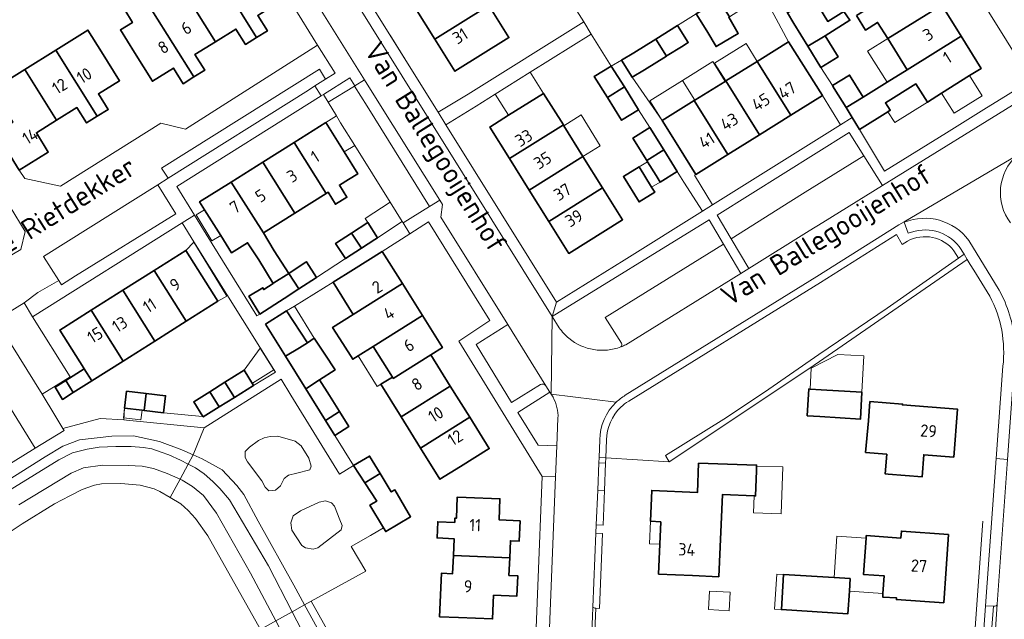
# Model space of a CAD drawing. Header units: metres. Extents: x 104777 to 177370, y 409697 to 438337.
# Tile 116 of 133: x 129660 to 129805, y 423563 to 423651. Entities that reach past the tile are written whole.
import ezdxf
from ezdxf.enums import TextEntityAlignment as Align
from ezdxf.lldxf.tags import DXFTag

# ---------------------------------------------------------------- set-up
doc = ezdxf.new("R2010")
doc.units = ezdxf.units.M
for name, color, linetype, lineweight in [('B-WE-GR-BEPLANTING_CULTUUR_BOSPLANTSOEN-GV', 90, 'Continuous', 18), ('B-WE-GR-BEPLANTING_CULTUUR_HEESTERS-GV', 90, 'Continuous', 18), ('B-WE-GR-FRUITTEELT-GV', 40, 'Continuous', 13), ('B-WE-GR-GROENVOORZIENING-GV', 80, 'Continuous', 18), ('B-WE-GR-HAAG-GV', 90, 'Continuous', 13), ('B-WE-IE-TERREINAFSCHEIDING_KUNSTMATIG_HEKWERK-G', 20, 'IE-TERREINAFSCHEIDING_KUNSTMATIG-SO', 18), ('B-WE-KG-GRENS_PERCEEL-G', 150, 'KG-PERCEEL-SO', 18), ('B-WE-OG-BEBOUWING-GV', 7, 'Continuous', 35), ('B-WE-OG-BEBOUWING_HUISNUMMER-T18', 10, 'Continuous', 18), ('B-WE-OG-BEBOUWING_LUIFEL-GV', 7, 'Continuous', 18), ('B-WE-OG-BEBOUWING_SCHUUR-GV', 7, 'Continuous', 18), ('B-WE-OG-BEBOUWING_STRAATNAAM-T18', 10, 'Continuous', 18), ('B-WE-OG-TERREIN_BEGROEID-GV', 7, 'Continuous', 18), ('B-WE-OG-TERREIN_ERF-GV', 7, 'Continuous', 18), ('B-WE-OG-TERREIN_OEVER-GV', 7, 'Continuous', 18), ('B-WE-OG-WATER_SLOOT-GV', 120, 'Continuous', 18), ('B-WE-VH-OPENVERHARDING_BETONSTRAATSTEEN-GV', 90, 'Continuous', 18), ('B-WE-VH-OPENVERHARDING_SIERBESTRATING-GV', 90, 'Continuous', 18), ('B-WE-VH-OPENVERHARDING_STRAATBAKSTEEN-GV', 90, 'Continuous', 18), ('B-WE-VH-OPENVERHARDING_TEGEL-GV', 90, 'Continuous', 18)]:
    doc.layers.add(name, color=color, linetype=linetype, lineweight=lineweight)
doc.styles.add('NLCS-ISO-M20-T18', font='NLCS-ISO.ttf', dxfattribs={"height": 0.036})
doc.styles.get("Standard").update_dxf_attribs({"font": 'Romans.shx'})
doc.linetypes.add('IE-TERREINAFSCHEIDING_KUNSTMATIG-SO', pattern='A,4,[82,NLCS.SHX,S=0.75,R=90,X=0,Y=0],4,-2', length=10)
tags = doc.linetypes.add('KG-PERCEEL-SO', pattern='A,5.5,-2,["P",Standard,S=1.8,R=0,X=-0.5,Y=-0.9],-2,5.5,-2,[5,NLCS.SHX,S=0.75,R=0,X=0,Y=0],-2', length=19).pattern_tags.tags
tags[6] = DXFTag(74, 10)

msp = doc.modelspace()

# ---------------------------------------------------------------- linework, layer by layer
at = {"layer": 'B-WE-GR-BEPLANTING_CULTUUR_BOSPLANTSOEN-GV', "ltscale": 20, "flags": 128}
for points in [[(129695.218, 423589.352), (129693.89, 423588.398), (129693.268, 423587.776), (129693.268, 423586.863), (129693.641, 423586.24), (129695.716, 423583.419), (129696.214, 423582.506), (129696.753, 423581.967), (129697.748, 423582.05), (129698.454, 423582.713), (129698.993, 423583.792), (129699.657, 423584.29), (129700.901, 423584.581), (129702.809, 423585.079), (129702.975, 423585.618), (129702.643, 423586.78), (129701.523, 423588.564), (129700.611, 423589.269), (129698.08, 423590.016), (129696.96, 423589.975), (129696.089, 423589.767)], [(129701.44, 423579.021), (129700.362, 423578.274), (129699.989, 423577.236), (129700.154, 423576.158), (129701.606, 423573.917), (129702.146, 423573.585), (129703.266, 423573.377), (129703.971, 423573.585), (129707.414, 423576.24), (129707.539, 423576.863), (129707.207, 423577.693), (129706.418, 423579.726), (129705.962, 423580.224), (129705.091, 423580.473), (129704.178, 423580.307)]]:
    msp.add_lwpolyline(points, close=True, dxfattribs=at)
at = {"layer": 'B-WE-GR-BEPLANTING_CULTUUR_HEESTERS-GV', "ltscale": 20, "flags": 128}
msp.add_lwpolyline([(129650.24, 423618.48), (129652.42, 423614.92), (129654.84, 423614.28), (129660.27, 423617.49), (129660.88, 423620.12), (129658.7, 423623.74), (129656.06, 423624.29), (129650.71, 423621.01)], close=True, dxfattribs=at)
msp.add_lwpolyline([(129738.58, 423595.73), (129738.304, 423596.173), (129738.097, 423596.506), (129733.392, 423593.476), (129736.38, 423588.68), (129739.144, 423588.571), (129739.31, 423592.65)], dxfattribs=at)
at = {"layer": 'B-WE-GR-BEPLANTING_CULTUUR_HEESTERS-GV', "ltscale": 20}
msp.add_lwpolyline([(129739.31, 423592.65, 0.1396165), (129738.58, 423595.73)], format="xyb", dxfattribs=at)
at = {"layer": 'B-WE-GR-FRUITTEELT-GV', "ltscale": 20, "flags": 128}
msp.add_lwpolyline([(129695.536, 423561.575), (129687.805, 423575.357), (129685.945, 423577.915), (129684.866, 423579.076), (129683.801, 423580.072), (129682.256, 423580.974), (129680.71, 423581.876), (129679.864, 423582.272), (129677.815, 423582.777), (129674.969, 423583.023), (129672.128, 423582.996), (129671.09, 423582.804), (129669.287, 423582.149), (129667.466, 423581.218), (129665.218, 423580.072), (129660.473, 423577.118), (129652.749, 423572.023)], dxfattribs=at)
at = {"layer": 'B-WE-GR-GROENVOORZIENING-GV', "ltscale": 20, "flags": 128}
for points in [[(129798.243, 423616.193), (129787.746, 423608.842), (129777.711, 423602.041), (129769.695, 423596.483), (129763.734, 423592.491), (129755.153, 423587.159), (129755.665, 423586.253), (129776.392, 423600.026), (129799.534, 423616), (129799.061, 423616.766)], [(129746.35, 423586.823), (129745.352, 423586.884), (129745.318, 423586.078), (129746.317, 423586.036)], [(129746.148, 423582.01), (129745.149, 423582.052), (129744.935, 423576.952), (129745.934, 423576.91)]]:
    msp.add_lwpolyline(points, close=True, dxfattribs=at)
for points in [[(129744.884, 423575.719), (129744.428, 423564.872)], [(129744.868, 423564.696), (129745.42, 423564.673), (129745.882, 423575.677), (129744.884, 423575.719)]]:
    msp.add_lwpolyline(points, dxfattribs=at)
at = {"layer": 'B-WE-GR-GROENVOORZIENING-GV', "ltscale": 20}
msp.add_lwpolyline([(129744.428, 423564.872, 0.1818182), (129744.868, 423564.696)], format="xyb", dxfattribs=at)
at = {"layer": 'B-WE-GR-HAAG-GV', "ltscale": 20, "flags": 128}
for points in [[(129776.392, 423600.026), (129799.534, 423616), (129799.061, 423616.766), (129798.243, 423616.193), (129787.746, 423608.842), (129777.711, 423602.041), (129769.695, 423596.483), (129763.734, 423592.491), (129755.153, 423587.159), (129755.665, 423586.253)], [(129745.352, 423586.884), (129745.318, 423586.078), (129746.317, 423586.036), (129746.35, 423586.823)], [(129746.148, 423582.01), (129745.149, 423582.052), (129744.935, 423576.952), (129745.934, 423576.91)]]:
    msp.add_lwpolyline(points, close=True, dxfattribs=at)
msp.add_lwpolyline([(129744.868, 423564.696), (129745.42, 423564.673), (129745.882, 423575.677), (129744.884, 423575.719), (129744.428, 423564.872)], dxfattribs=at)
at = {"layer": 'B-WE-GR-HAAG-GV', "ltscale": 20}
msp.add_lwpolyline([(129744.428, 423564.872, 0.1818182), (129744.868, 423564.696)], format="xyb", dxfattribs=at)
at = {"layer": 'B-WE-IE-TERREINAFSCHEIDING_KUNSTMATIG_HEKWERK-G', "ltscale": 20, "flags": 128}
for points in [[(129716.766, 423645.53), (129714.608, 423648.992)], [(129801.992, 423638.073), (129805.56, 423640.288)], [(129796.49, 423634.657), (129801.992, 423638.073)], [(129783.69, 423635.13), (129787.36, 423628.99)], [(129787.36, 423628.99), (129796.49, 423634.657)], [(129755.665, 423586.253), (129776.392, 423600.026)]]:
    msp.add_lwpolyline(points, dxfattribs=at)
at = {"layer": 'B-WE-KG-GRENS_PERCEEL-G', "ltscale": 20, "flags": 128}
msp.add_lwpolyline([(129801.807, 423577.527), (129800.654, 423561.098)], dxfattribs=at)
at = {"layer": 'B-WE-OG-BEBOUWING-GV', "ltscale": 20, "flags": 128}
for points in [[(129693.51, 423661.39), (129692.226, 423663.639), (129687.511, 423660.656), (129688.852, 423658.479), (129694.93, 423648.645), (129696.54, 423649.64), (129695.13, 423651.92), (129698.22, 423653.85), (129693.68, 423661.119)], [(129694.93, 423648.645), (129688.852, 423658.479), (129684.2, 423655.574), (129688.905, 423648.03), (129691.92, 423649.91), (129693.32, 423647.65)], [(129729.135, 423653.377), (129726.251, 423658.005), (129718.314, 423653.049), (129721.198, 423648.421)], [(129783.217, 423651.886), (129784.543, 423649.753), (129786.336, 423650.889), (129787.825, 423648.499), (129795.787, 423653.441), (129792.983, 423657.947)], [(129676.99, 423646.48), (129679.63, 423642.24), (129682.71, 423644.16), (129684.16, 423641.87), (129685.745, 423642.87), (129679.558, 423652.676), (129678.429, 423654.5), (129675.567, 423652.726), (129676.693, 423650.887), (129674.921, 423649.78)], [(129688.905, 423648.03), (129684.2, 423655.574), (129679.558, 423652.676), (129685.745, 423642.87), (129687.33, 423643.87), (129685.89, 423646.15)], [(129729.135, 423653.377), (129721.198, 423648.421), (129724.14, 423643.7), (129732.08, 423648.65)], [(129764.546, 423651.727), (129762.988, 423654.228), (129759.647, 423652.146), (129761.205, 423649.645), (129762.569, 423647.326), (129765.844, 423649.267), (129764.429, 423651.654)], [(129778.609, 423648.919), (129782.271, 423651.211), (129781.387, 423652.472), (129779.015, 423651.03), (129777.784, 423653.054), (129777.175, 423652.68), (129776.208, 423654.197), (129773.106, 423652.317), (129774.022, 423650.74), (129776.093, 423647.373)], [(129787.825, 423648.499), (129790.676, 423643.921), (129798.643, 423648.85), (129795.787, 423653.441)], [(129753.701, 423648.44), (129755.262, 423645.941), (129755.373, 423646.01), (129757.465, 423647.314), (129758.476, 423647.944), (129756.918, 423650.446)], [(129665.418, 423646.819), (129671.513, 423637.083), (129673.12, 423638.09), (129671.68, 423640.36), (129674.8, 423642.31), (129672.155, 423646.547), (129670.142, 423649.769)], [(129778.609, 423648.919), (129776.093, 423647.373), (129778, 423644.272), (129780.515, 423645.819)], [(129799.872, 423643.056), (129801.58, 423644.13), (129798.643, 423648.85), (129790.676, 423643.921), (129787.734, 423642.075), (129784.235, 423639.88), (129781.699, 423638.367), (129782.608, 423636.889), (129783.69, 423635.13), (129787.865, 423637.749), (129788.191, 423637.953), (129787.501, 423639.053), (129791.96, 423641.849), (129793.66, 423639.15), (129795.749, 423640.463)], [(129755.262, 423645.941), (129753.701, 423648.44), (129750.477, 423646.43), (129748.661, 423645.311), (129750.202, 423642.83), (129752.035, 423643.93)], [(129778.22, 423640.12), (129773.238, 423648.048), (129769.004, 423645.388), (129768.638, 423645.16), (129773.58, 423637.229)], [(129665.418, 423646.819), (129660.868, 423643.978), (129665.52, 423636.51), (129668.49, 423638.36), (129669.93, 423636.09), (129671.513, 423637.083)], [(129746.577, 423639.842), (129749.075, 423641.402), (129747.152, 423644.476), (129744.655, 423642.914)], [(129763.998, 423642.271), (129768.94, 423634.338), (129773.58, 423637.229), (129768.638, 423645.16)], [(129660, 423629.15), (129664.3, 423631.82), (129662.55, 423634.66), (129665.52, 423636.51), (129660.868, 423643.978), (129656.111, 423641.007), (129659.101, 423636.219), (129656.634, 423634.678), (129657.416, 423633.425), (129659.227, 423630.429)], [(129784.235, 423639.88), (129782.22, 423643.15), (129779.71, 423641.6), (129779.966, 423641.183), (129781.699, 423638.367)], [(129764.3, 423631.448), (129768.94, 423634.338), (129763.998, 423642.271), (129763.915, 423642.219), (129759.43, 423639.428), (129759.356, 423639.382)], [(129732.046, 423637.218), (129729.27, 423635.48), (129732.169, 423630.845), (129740.096, 423635.795), (129737.19, 423640.44)], [(129749.075, 423641.402), (129746.577, 423639.842), (129748.679, 423636.482), (129751.176, 423638.044)], [(129756.95, 423632.77), (129759.6, 423628.52), (129764.3, 423631.448), (129759.356, 423639.382), (129754.653, 423636.454)], [(129707.841, 423631.837), (129705.14, 423636.15), (129700.5, 423633.23), (129705.219, 423625.73), (129705.479, 423625.893), (129706.553, 423624.127), (129708.244, 423625.156), (129707.156, 423626.943), (129708.503, 423627.787), (129709.85, 423628.63)], [(129742.989, 423631.171), (129740.161, 423635.692), (129740.096, 423635.795), (129732.169, 423630.845), (129735.062, 423626.222)], [(129752.375, 423630.575), (129754.861, 423632.154), (129752.828, 423635.404), (129750.331, 423633.842)], [(129700.573, 423622.82), (129705.219, 423625.73), (129700.5, 423633.23), (129695.86, 423630.31)], [(129756.857, 423628.964), (129754.861, 423632.154), (129752.375, 423630.575), (129752.486, 423630.398), (129753.751, 423628.376), (129754.361, 423627.402)], [(129691.22, 423627.39), (129695.988, 423619.948), (129700.573, 423622.82), (129695.86, 423630.31)], [(129742.989, 423631.171), (129735.062, 423626.222), (129737.955, 423621.598), (129745.881, 423626.547)], [(129751.239, 423629.627), (129748.936, 423628.202), (129751.246, 423624.468), (129753.549, 423625.894), (129753.094, 423626.629)], [(129697.552, 423617.284), (129695.988, 423619.948), (129691.22, 423627.39), (129686.58, 423624.47), (129687.31, 423623.31), (129689.685, 423619.535), (129691.28, 423617), (129692.452, 423617.734), (129693.624, 423618.468), (129695.267, 423615.943), (129697.412, 423612.497), (129697.516, 423612.564), (129699.681, 423613.969)], [(129745.881, 423626.547), (129737.955, 423621.598), (129740.9, 423616.89), (129748.82, 423621.85)], [(129708.945, 423619.901), (129710.389, 423617.68), (129712.363, 423618.962), (129712.756, 423619.217), (129711.313, 423621.439)], [(129710.389, 423617.68), (129708.945, 423619.901), (129706.578, 423618.364), (129708.021, 423616.142)], [(129679.895, 423614.405), (129684.616, 423606.923), (129689.25, 423609.85), (129684.53, 423617.33)], [(129709.185, 423607.934), (129716.41, 423612.46), (129713.46, 423617.17), (129709.23, 423614.51), (129706.235, 423612.663)], [(129703.757, 423613.373), (129702.286, 423615.672), (129702.103, 423615.542), (129699.681, 423613.969), (129701.151, 423611.681)], [(129684.616, 423606.923), (129679.895, 423614.405), (129675.26, 423611.48), (129679.982, 423603.996)], [(129695.429, 423607.965), (129698.997, 423610.282), (129701.151, 423611.681), (129699.681, 423613.969), (129697.516, 423612.564), (129697.412, 423612.497), (129696.016, 423611.59), (129695.854, 423611.858), (129693.822, 423610.618)], [(129675.26, 423611.48), (129670.625, 423608.555), (129675.348, 423601.069), (129679.982, 423603.996)], [(129709.898, 423601.815), (129712.127, 423603.219), (129719.36, 423607.75), (129716.41, 423612.46), (129709.185, 423607.934), (129706.143, 423606.018), (129707.624, 423603.667), (129709.106, 423601.316)], [(129670.625, 423608.555), (129665.99, 423605.63), (129669.538, 423600), (129669.59, 423599.917), (129670.71, 423598.14), (129675.348, 423601.069)], [(129696.261, 423606.512), (129699.196, 423601.795), (129701.281, 423603.012), (129702.432, 423603.764), (129699.377, 423608.433)], [(129720.59, 423601.97), (129722.31, 423603.04), (129719.36, 423607.75), (129712.127, 423603.219), (129714.941, 423598.709), (129715.06, 423598.519)], [(129702.432, 423603.764), (129701.281, 423603.012), (129699.196, 423601.795), (129702.185, 423596.991), (129704.239, 423598.278), (129706.502, 423599.757), (129704.976, 423602.093), (129703.45, 423604.429)], [(129716.212, 423592.855), (129723.457, 423597.376), (129720.59, 423601.97), (129715.06, 423598.519), (129714.941, 423598.709), (129713.227, 423597.64)], [(129667.99, 423596.422), (129670.71, 423598.14), (129669.59, 423599.917), (129666.868, 423598.198)], [(129690.286, 423597.937), (129691.692, 423595.708), (129694.527, 423597.482), (129693.129, 423599.716)], [(129667.99, 423596.422), (129666.868, 423598.198), (129665.295, 423597.204), (129666.416, 423595.428)], [(129705.663, 423595.998), (129704.239, 423598.278), (129702.185, 423596.991), (129705.096, 423592.312), (129707.137, 423593.639)], [(129678.694, 423596.292), (129675.828, 423596.618), (129675.544, 423594.117), (129678.107, 423593.826), (129678.41, 423593.792)], [(129687.051, 423592.925), (129687.105, 423592.838), (129689.464, 423594.314), (129688.066, 423596.548), (129685.707, 423595.072)], [(129691.692, 423595.708), (129690.286, 423597.937), (129688.066, 423596.548), (129689.464, 423594.314)], [(129723.457, 423597.376), (129716.212, 423592.855), (129719.077, 423588.261), (129726.323, 423592.783)], [(129778.05, 423596.84), (129776.412, 423596.944), (129776.244, 423596.955), (129775.995, 423593.018), (129777.85, 423592.9), (129780.845, 423592.71), (129783.84, 423592.52), (129784.04, 423596.46)], [(129678.694, 423596.292), (129678.41, 423593.792), (129681.276, 423593.466), (129681.56, 423595.966)], [(129787.898, 423584.413), (129792.882, 423584.014), (129793.144, 423587.283), (129797.55, 423586.93), (129798.11, 423593.96), (129790, 423594.61), (129790.01, 423594.74), (129785.22, 423595.11), (129784.998, 423592.273), (129784.579, 423587.629), (129787.688, 423587.345), (129787.477, 423584.446)], [(129705.096, 423592.312), (129706.475, 423590.096), (129708.521, 423591.425), (129707.137, 423593.639)], [(129724.95, 423585.55), (129729.19, 423588.19), (129726.323, 423592.783), (129719.077, 423588.261), (129721.941, 423583.669)], [(129710.879, 423583.134), (129713.151, 423584.501), (129711.579, 423587.086), (129709.211, 423585.674)], [(129754.289, 423574.098), (129754.1, 423569.71), (129759.09, 423569.49), (129762.975, 423569.327), (129763.499, 423581.422), (129768.16, 423581.22), (129768.393, 423581.21), (129768.504, 423584.912), (129768.525, 423585.604), (129768.53, 423585.75), (129760, 423586.03), (129759.86, 423581.74), (129753.11, 423582.03), (129752.93, 423577.49), (129754.43, 423577.39)], [(129713.151, 423584.501), (129710.879, 423583.134), (129712.632, 423580.466), (129712.094, 423580.141), (129711.634, 423579.868), (129713.622, 423576.521), (129713.953, 423575.963), (129717.618, 423578.145), (129715.308, 423582.112), (129714.785, 423581.813)], [(129723.914, 423572.443), (129732.211, 423572.094), (129732.32, 423574.61), (129733.61, 423574.57), (129733.73, 423577.55), (129730.65, 423577.7), (129730.77, 423580.79), (129725.774, 423580.984), (129724.488, 423581.04), (129724.353, 423577.939), (129724.154, 423577.947), (129724.126, 423577.319), (129721.613, 423577.428), (129721.509, 423575.035), (129724.022, 423574.926)], [(129789.764, 423575.022), (129784.674, 423575.39), (129784.645, 423574.992), (129784.26, 423569.657), (129787.311, 423569.436), (129787.133, 423566.849), (129787.098, 423566.339), (129789.127, 423566.2), (129789.11, 423565.968), (129796.07, 423565.49), (129796.415, 423570.514), (129796.759, 423575.539), (129789.838, 423576.039)], [(129732.211, 423572.094), (129723.914, 423572.443), (129723.798, 423569.76), (129722.153, 423569.832), (129721.875, 423563.44), (129724.692, 423563.323), (129729.688, 423563.115), (129729.833, 423566.612), (129733.27, 423566.47), (129733.4, 423569.47), (129732.1, 423569.53)], [(129782.185, 423567.188), (129782.3, 423569.067), (129779.933, 423569.211), (129772.505, 423569.664), (129772.189, 423564.483), (129781.984, 423563.886)]]:
    msp.add_lwpolyline(points, close=True, dxfattribs=at)
at = {"layer": 'B-WE-OG-BEBOUWING_LUIFEL-GV', "ltscale": 20, "flags": 128}
for points in [[(129763.998, 423642.271), (129768.638, 423645.16), (129766.996, 423647.796), (129762.356, 423644.907)], [(129790.676, 423643.921), (129787.825, 423648.499), (129784.877, 423646.663), (129787.734, 423642.075)], [(129763.915, 423642.219), (129762.106, 423645.126), (129757.621, 423642.335), (129759.43, 423639.428)], [(129737.19, 423640.44), (129735.235, 423643.565), (129730.089, 423640.346), (129732.046, 423637.218)], [(129795.749, 423640.463), (129797.587, 423637.512), (129801.721, 423640.088), (129799.872, 423643.056)], [(129754.653, 423636.454), (129759.356, 423639.382), (129759.43, 423639.428), (129757.621, 423642.335), (129752.843, 423639.362)], [(129787.865, 423637.749), (129788.879, 423636.139), (129793.66, 423639.15), (129791.96, 423641.849), (129787.501, 423639.053), (129788.191, 423637.953)], [(129706.716, 423637.132), (129705.14, 423636.15), (129707.841, 423631.837), (129709.41, 423632.774), (129707.32, 423636.12)], [(129742.989, 423631.171), (129745.524, 423632.753), (129742.699, 423637.277), (129740.161, 423635.692)], [(129754.361, 423627.402), (129753.751, 423628.376), (129752.486, 423630.398), (129751.239, 423629.627), (129753.094, 423626.629)], [(129714.613, 423624.444), (129710.919, 423622.045), (129711.313, 423621.439), (129712.756, 423619.217), (129716.4, 423621.583)], [(129689.685, 423619.535), (129687.31, 423623.31), (129686.077, 423622.564), (129688.385, 423618.748)], [(129684.53, 423617.33), (129689.25, 423609.85), (129690.594, 423610.603), (129685.727, 423618.561)], [(129702.432, 423603.764), (129703.45, 423604.429), (129700.53, 423609.144), (129699.377, 423608.433)], [(129694.331, 423597.795), (129697.501, 423599.783), (129695.508, 423602.96), (129693.129, 423599.716)], [(129713.227, 423597.64), (129714.941, 423598.709), (129712.127, 423603.219), (129709.898, 423601.815), (129712.705, 423597.314)], [(129778.05, 423596.84), (129784.04, 423596.46), (129784.313, 423601.847), (129780.488, 423602.041), (129776.568, 423600.032), (129776.412, 423596.944)], [(129675.544, 423594.117), (129675.383, 423592.693), (129677.946, 423592.402), (129678.107, 423593.826)], [(129768.16, 423581.22), (129768.079, 423578.729), (129772.167, 423578.595), (129772.393, 423585.477), (129768.525, 423585.604), (129768.504, 423584.912), (129768.393, 423581.21)], [(129752.93, 423577.49), (129752.798, 423574.158), (129754.289, 423574.098), (129754.43, 423577.39)], [(129782.185, 423567.188), (129787.133, 423566.849), (129787.311, 423569.436), (129784.26, 423569.657), (129784.645, 423574.992), (129780.351, 423575.287), (129779.933, 423569.211), (129782.3, 423569.067)], [(129772.505, 423569.664), (129771.51, 423569.725), (129771.194, 423564.544), (129772.189, 423564.483)]]:
    msp.add_lwpolyline(points, close=True, dxfattribs=at)
at = {"layer": 'B-WE-OG-BEBOUWING_SCHUUR-GV', "ltscale": 20, "flags": 128}
msp.add_lwpolyline([(129761.594, 423567.209), (129761.449, 423564.497), (129764.507, 423564.333), (129764.652, 423567.045)], close=True, dxfattribs=at)
at = {"layer": 'B-WE-OG-TERREIN_BEGROEID-GV', "ltscale": 20, "flags": 128}
for points in [[(129784.314, 423631.278), (129782.17, 423634.71), (129762.73, 423622.55), (129764.8, 423619.069), (129773.559, 423624.579), (129775.671, 423625.912)], [(129702.977, 423565.738), (129711.012, 423570.145), (129708.896, 423573.784), (129711.714, 423575.388), (129713.622, 423576.521), (129711.634, 423579.868), (129712.094, 423580.141), (129712.632, 423580.466), (129710.879, 423583.134), (129709.211, 423585.674), (129707.152, 423584.434), (129700.007, 423596.032), (129698.587, 423598.411), (129687.267, 423591.239), (129685.601, 423587.27), (129686.937, 423586.683), (129689.909, 423585.05), (129692.06, 423582.77), (129693.102, 423581.435), (129695.187, 423577.526), (129700.436, 423568.07), (129702.01, 423565.207)], [(129662.385, 423588.231), (129638.778, 423573.629), (129639.473, 423572.345), (129644.267, 423575.017), (129651.174, 423579.023), (129663.853, 423586.974), (129666.469, 423588.54), (129668.913, 423589.452), (129673.637, 423590.006), (129676.862, 423590.038), (129680.649, 423589.223), (129683.972, 423587.985), (129685.601, 423587.27), (129687.267, 423591.239), (129686.771, 423591.269), (129675.806, 423592.363), (129675.423, 423592.39), (129671.945, 423592.634), (129666.431, 423591.158), (129666.628, 423590.833)], [(129695.218, 423589.352), (129696.089, 423589.767), (129696.96, 423589.975), (129698.08, 423590.016), (129700.611, 423589.269), (129701.523, 423588.564), (129702.643, 423586.78), (129702.975, 423585.618), (129702.809, 423585.079), (129700.901, 423584.581), (129699.657, 423584.29), (129698.993, 423583.792), (129698.454, 423582.713), (129697.748, 423582.05), (129696.753, 423581.967), (129696.214, 423582.506), (129695.716, 423583.419), (129693.641, 423586.24), (129693.268, 423586.863), (129693.268, 423587.776), (129693.89, 423588.398)], [(129701.44, 423579.021), (129704.178, 423580.307), (129705.091, 423580.473), (129705.962, 423580.224), (129706.418, 423579.726), (129707.207, 423577.693), (129707.539, 423576.863), (129707.414, 423576.24), (129703.971, 423573.585), (129703.266, 423573.377), (129702.146, 423573.585), (129701.606, 423573.917), (129700.154, 423576.158), (129699.989, 423577.236), (129700.362, 423578.274)], [(129702.01, 423565.207), (129713.186, 423544.879), (129714.32, 423545.503), (129702.977, 423565.738)]]:
    msp.add_lwpolyline(points, close=True, dxfattribs=at)
for points in [[(129748.653, 423603.697), (129746.249, 423607.472), (129757.731, 423614.571), (129763.679, 423618.248), (129761.566, 423621.833), (129738.466, 423607.617), (129739.5, 423605.96)], [(129790.843, 423619.866), (129790.26, 423621.475), (129790.232, 423621.551), (129789.45, 423621.09), (129777.39, 423613.48), (129749.21, 423596.02)], [(129789.955, 423618.207), (129789.103, 423619.688), (129777.92, 423612.632), (129749.725, 423595.163)], [(129749.725, 423595.163), (129777.92, 423612.632), (129789.103, 423619.688), (129789.955, 423618.207), (129790.75, 423618.717)], [(129790.75, 423618.717), (129789.955, 423618.207)], [(129746.46, 423589.451), (129746.35, 423586.823), (129755.665, 423586.253), (129755.153, 423587.159), (129763.734, 423592.491), (129769.695, 423596.483), (129777.711, 423602.041), (129787.746, 423608.842), (129798.243, 423616.193), (129797.567, 423617.298)], [(129797.567, 423617.298), (129798.243, 423616.193), (129799.061, 423616.766), (129798.35, 423617.92)], [(129745.46, 423589.46), (129745.352, 423586.884), (129746.35, 423586.823), (129746.46, 423589.451)]]:
    msp.add_lwpolyline(points, dxfattribs=at)
at = {"layer": 'B-WE-OG-TERREIN_BEGROEID-GV', "ltscale": 20}
for points in [[(129798.35, 423617.92, 0.3349298), (129790.843, 423619.866)], [(129797.567, 423617.298, 0.3621554), (129790.75, 423618.717)], [(129790.75, 423618.717, -0.3621554), (129797.567, 423617.298)], [(129739.5, 423605.96, 0.0689704), (129740.917, 423604.41)], [(129740.917, 423604.41, 0.27125), (129748.575, 423603.147)], [(129748.575, 423603.147, 0.2657831), (129748.653, 423603.697)], [(129749.21, 423596.02, 0.0547135), (129747.863, 423594.995)], [(129749.725, 423595.163, 0.0517151), (129748.552, 423594.271)], [(129748.552, 423594.271, -0.0517151), (129749.725, 423595.163)], [(129747.863, 423594.995, 0.2030573), (129745.46, 423589.46)], [(129748.552, 423594.271, 0.2028685), (129746.46, 423589.451)], [(129746.46, 423589.451, -0.2028685), (129748.552, 423594.271)]]:
    msp.add_lwpolyline(points, format="xyb", dxfattribs=at)
at = {"layer": 'B-WE-OG-TERREIN_ERF-GV', "ltscale": 20, "flags": 128}
for points in [[(129708.34, 423659.05), (129721.671, 423637.66), (129726.102, 423640.343), (129743.088, 423650.971), (129740.099, 423655.748), (129737.611, 423654.191), (129735.597, 423657.411), (129733.582, 423660.632), (129736.07, 423662.188), (129734.397, 423664.862), (129732.301, 423668.213), (129730.378, 423671.286), (129729.444, 423672.869), (129728.602, 423674.189), (129726.664, 423672.977), (129726.037, 423673.979), (129723.79, 423672.574), (129722.426, 423674.754), (129721.354, 423674.088), (129717.657, 423671.794), (129710, 423667.04)], [(129805.293, 423648.22), (129792.684, 423668.471)], [(129656.111, 423641.007), (129660.868, 423643.978), (129665.418, 423646.819), (129670.142, 423649.769), (129672.155, 423646.547), (129674.8, 423642.31), (129671.68, 423640.36), (129673.12, 423638.09), (129671.513, 423637.083), (129669.93, 423636.09), (129668.49, 423638.36), (129665.52, 423636.51), (129662.55, 423634.66), (129664.3, 423631.82), (129660, 423629.15), (129660.84, 423627.9), (129666.12, 423626.81), (129680.87, 423636.06), (129684.5, 423635.2), (129703.917, 423647.554), (129700.331, 423653.324)], [(129777.784, 423653.054), (129779.015, 423651.03), (129781.387, 423652.472), (129782.271, 423651.211), (129778.609, 423648.919), (129780.515, 423645.819), (129778, 423644.272), (129779.71, 423641.6), (129782.22, 423643.15), (129784.235, 423639.88), (129787.734, 423642.075), (129790.676, 423643.921), (129787.825, 423648.499), (129786.336, 423650.889), (129784.543, 423649.753), (129783.217, 423651.886)], [(129795.787, 423653.441), (129798.643, 423648.85), (129801.58, 423644.13), (129799.872, 423643.056), (129795.749, 423640.463), (129793.66, 423639.15), (129791.96, 423641.849), (129787.501, 423639.053), (129788.191, 423637.953), (129787.865, 423637.749), (129783.69, 423635.13), (129787.36, 423628.99), (129796.49, 423634.657), (129801.992, 423638.073), (129805.56, 423640.288)], [(129695.13, 423651.92), (129696.54, 423649.64), (129694.93, 423648.645), (129693.32, 423647.65), (129691.92, 423649.91), (129688.905, 423648.03), (129685.89, 423646.15), (129687.33, 423643.87), (129685.745, 423642.87), (129684.16, 423641.87), (129682.71, 423644.16), (129679.63, 423642.24), (129676.99, 423646.48), (129674.921, 423649.78), (129676.693, 423650.887), (129675.567, 423652.726)], [(129735.704, 423551.897), (129737, 423584.1), (129724.72, 423604.01), (129729.26, 423607.02), (129720.25, 423621.57), (129717.52, 423619.79), (129713.46, 423617.17), (129716.41, 423612.46), (129719.36, 423607.75), (129722.31, 423603.04), (129720.59, 423601.97), (129723.457, 423597.376), (129726.323, 423592.783), (129729.19, 423588.19), (129724.95, 423585.55), (129721.941, 423583.669), (129719.077, 423588.261), (129716.212, 423592.855), (129713.227, 423597.64), (129714.941, 423598.709), (129712.127, 423603.219), (129709.898, 423601.815), (129709.106, 423601.316), (129707.624, 423603.667), (129706.143, 423606.018), (129709.185, 423607.934), (129706.235, 423612.663), (129700.53, 423609.144), (129699.377, 423608.433), (129702.432, 423603.764), (129703.45, 423604.429), (129704.976, 423602.093), (129706.502, 423599.757), (129704.239, 423598.278), (129705.663, 423595.998), (129707.137, 423593.639), (129708.521, 423591.425), (129706.475, 423590.096), (129709.211, 423585.674), (129711.579, 423587.086), (129713.151, 423584.501), (129714.785, 423581.813), (129715.308, 423582.112), (129717.618, 423578.145), (129713.953, 423575.963), (129713.622, 423576.521), (129711.714, 423575.388), (129708.896, 423573.784), (129711.012, 423570.145), (129702.977, 423565.738), (129714.32, 423545.503)], [(129802.87, 423610.59), (129800.487, 423614.454), (129799.979, 423615.278), (129799.534, 423616), (129776.392, 423600.026), (129755.665, 423586.253), (129746.35, 423586.823), (129746.317, 423586.036), (129746.148, 423582.01), (129745.934, 423576.91), (129744.935, 423576.952), (129744.884, 423575.719), (129745.882, 423575.677), (129745.42, 423564.673), (129744.868, 423564.696), (129744.682, 423560.188)], [(129798.46, 423511.49), (129798.6, 423514.15), (129799.518, 423527.02), (129799.554, 423527.524), (129799.775, 423530.647), (129799.983, 423533.593), (129798.037, 423535.716), (129799.343, 423553.393), (129801.465, 423555.231), (129801.814, 423559.478), (129802.234, 423565.032), (129803.799, 423586.71), (129804.78, 423600.3)], [(129638.778, 423573.629), (129662.385, 423588.231), (129658.65, 423594.27)]]:
    msp.add_lwpolyline(points, dxfattribs=at)
for points in [[(129729.135, 423653.377), (129732.08, 423648.65), (129724.14, 423643.7), (129721.198, 423648.421), (129718.314, 423653.049), (129715.429, 423657.68), (129712.55, 423662.3), (129713.897, 423663.14), (129718.628, 423666.089), (129720.49, 423667.25), (129721.743, 423665.24), (129724.069, 423666.682), (129725.882, 423663.76), (129725.67, 423663.628), (129723.562, 423662.321), (129726.251, 423658.005)], [(129759.647, 423652.146), (129756.918, 423650.446), (129758.476, 423647.944), (129757.465, 423647.314), (129755.373, 423646.01), (129755.262, 423645.941), (129752.035, 423643.93), (129750.202, 423642.83), (129754.653, 423636.454), (129759.356, 423639.382), (129759.43, 423639.428), (129763.915, 423642.219), (129763.998, 423642.271), (129768.638, 423645.16), (129769.004, 423645.388), (129773.238, 423648.048), (129769.598, 423654.839), (129767.647, 423653.66), (129764.546, 423651.727), (129764.429, 423651.654), (129765.844, 423649.267), (129762.569, 423647.326), (129761.205, 423649.645)], [(129722.827, 423635.804), (129739.09, 423609.71), (129749.047, 423615.928), (129760.589, 423623.137), (129757.852, 423627.36), (129756.857, 423628.964), (129754.361, 423627.402), (129753.751, 423628.376), (129752.486, 423630.398), (129752.375, 423630.575), (129750.331, 423633.842), (129752.828, 423635.404), (129751.176, 423638.044), (129748.679, 423636.482), (129746.577, 423639.842), (129744.655, 423642.914), (129747.152, 423644.476), (129744.208, 423649.18), (129735.235, 423643.565), (129730.089, 423640.346), (129727.27, 423638.582)], [(129704.479, 423640.091), (129683.2, 423626.73), (129685.82, 423622.51), (129687.533, 423619.724), (129695.015, 423607.734), (129695.429, 423607.965), (129693.822, 423610.618), (129695.854, 423611.858), (129696.016, 423611.59), (129697.412, 423612.497), (129695.267, 423615.943), (129693.624, 423618.468), (129692.452, 423617.734), (129691.28, 423617), (129689.685, 423619.535), (129687.31, 423623.31), (129686.58, 423624.47), (129691.22, 423627.39), (129695.86, 423630.31), (129700.5, 423633.23), (129705.14, 423636.15), (129707.841, 423631.837), (129709.85, 423628.63), (129708.503, 423627.787), (129707.156, 423626.943), (129708.244, 423625.156), (129706.553, 423624.127), (129705.479, 423625.893), (129705.219, 423625.73), (129700.573, 423622.82), (129695.988, 423619.948), (129697.552, 423617.284), (129699.681, 423613.969), (129702.103, 423615.542), (129702.286, 423615.672), (129703.757, 423613.373), (129708.021, 423616.142), (129706.578, 423618.364), (129708.945, 423619.901), (129711.313, 423621.439), (129712.756, 423619.217), (129716.4, 423621.583), (129714.613, 423624.444), (129709.41, 423632.774), (129707.32, 423636.12), (129706.716, 423637.132), (129705.509, 423639.152), (129704.8, 423640.292)], [(129732.169, 423630.845), (129729.27, 423635.48), (129732.046, 423637.218), (129737.19, 423640.44), (129740.096, 423635.795), (129740.161, 423635.692), (129742.989, 423631.171), (129745.881, 423626.547), (129748.82, 423621.85), (129740.9, 423616.89), (129737.955, 423621.598), (129735.062, 423626.222)], [(129773.58, 423637.229), (129768.94, 423634.338), (129764.3, 423631.448), (129759.6, 423628.52), (129759.394, 423628.393), (129762.058, 423624.055), (129780.889, 423635.815), (129778.22, 423640.12)], [(129748.936, 423628.202), (129751.239, 423629.627), (129753.094, 423626.629), (129753.549, 423625.894), (129751.246, 423624.468)], [(129678.694, 423596.292), (129681.56, 423595.966), (129681.276, 423593.466), (129687.006, 423592.899), (129687.051, 423592.925), (129685.707, 423595.072), (129688.066, 423596.548), (129690.286, 423597.937), (129693.129, 423599.716), (129694.527, 423597.482), (129697.757, 423599.444), (129685.726, 423618.592), (129684.013, 423621.378), (129661.99, 423607.58), (129667.5, 423598.73), (129663.39, 423596.17), (129665.251, 423593.103), (129666.431, 423591.158), (129671.945, 423592.634), (129675.423, 423592.39), (129675.544, 423594.117), (129675.828, 423596.618)], [(129689.25, 423609.85), (129684.616, 423606.923), (129679.982, 423603.996), (129675.348, 423601.069), (129670.71, 423598.14), (129669.59, 423599.917), (129669.538, 423600), (129665.99, 423605.63), (129670.625, 423608.555), (129675.26, 423611.48), (129679.895, 423614.405), (129684.53, 423617.33)], [(129666.868, 423598.198), (129667.99, 423596.422), (129666.416, 423595.428), (129665.295, 423597.204)], [(129776.412, 423596.944), (129778.05, 423596.84), (129784.04, 423596.46), (129783.84, 423592.52), (129780.845, 423592.71), (129777.85, 423592.9), (129775.995, 423593.018), (129776.244, 423596.955)], [(129787.898, 423584.413), (129787.477, 423584.446), (129787.688, 423587.345), (129784.579, 423587.629), (129784.998, 423592.273), (129785.22, 423595.11), (129790.01, 423594.74), (129790, 423594.61), (129798.11, 423593.96), (129797.55, 423586.93), (129793.144, 423587.283), (129792.882, 423584.014)], [(129768.16, 423581.22), (129763.499, 423581.422), (129762.975, 423569.327), (129759.09, 423569.49), (129754.1, 423569.71), (129754.289, 423574.098), (129754.43, 423577.39), (129752.93, 423577.49), (129753.11, 423582.03), (129759.86, 423581.74), (129760, 423586.03), (129768.53, 423585.75), (129768.525, 423585.604), (129768.504, 423584.912), (129768.393, 423581.21)], [(129732.211, 423572.094), (129732.1, 423569.53), (129733.4, 423569.47), (129733.27, 423566.47), (129729.833, 423566.612), (129729.688, 423563.115), (129724.692, 423563.323), (129721.875, 423563.44), (129722.153, 423569.832), (129723.798, 423569.76), (129723.914, 423572.443), (129724.022, 423574.926), (129721.509, 423575.035), (129721.613, 423577.428), (129724.126, 423577.319), (129724.154, 423577.947), (129724.353, 423577.939), (129724.488, 423581.04), (129725.774, 423580.984), (129730.77, 423580.79), (129730.65, 423577.7), (129733.73, 423577.55), (129733.61, 423574.57), (129732.32, 423574.61)], [(129784.645, 423574.992), (129784.674, 423575.39), (129789.764, 423575.022), (129789.838, 423576.039), (129796.759, 423575.539), (129796.415, 423570.514), (129796.07, 423565.49), (129789.11, 423565.968), (129789.127, 423566.2), (129787.098, 423566.339), (129787.133, 423566.849), (129787.311, 423569.436), (129784.26, 423569.657)], [(129779.933, 423569.211), (129782.3, 423569.067), (129782.185, 423567.188), (129781.984, 423563.886), (129772.189, 423564.483), (129772.505, 423569.664)]]:
    msp.add_lwpolyline(points, close=True, dxfattribs=at)
at = {"layer": 'B-WE-OG-TERREIN_ERF-GV', "ltscale": 20}
msp.add_lwpolyline([(129804.78, 423600.3, 0.1506368), (129802.87, 423610.59)], format="xyb", dxfattribs=at)
at = {"layer": 'B-WE-OG-TERREIN_OEVER-GV', "ltscale": 20, "flags": 128}
for points in [[(129658.675, 423582.103), (129665.836, 423586.506), (129667.856, 423587.536), (129670.002, 423588.083), (129671.812, 423588.399), (129674.261, 423588.483), (129676.512, 423588.504), (129678.301, 423588.357), (129679.563, 423588.126), (129680.931, 423587.663), (129682.046, 423587.284), (129683.758, 423586.461), (129684.872, 423585.899), (129685.601, 423587.27), (129683.972, 423587.985), (129680.649, 423589.223), (129676.862, 423590.038), (129673.637, 423590.006), (129668.913, 423589.452), (129666.469, 423588.54), (129663.853, 423586.974), (129651.174, 423579.023)], [(129652.749, 423572.023), (129660.473, 423577.118), (129665.218, 423580.072), (129667.466, 423581.218), (129669.287, 423582.149), (129671.09, 423582.804), (129672.128, 423582.996), (129674.969, 423583.023), (129677.815, 423582.777), (129679.864, 423582.272), (129680.71, 423581.876), (129682.256, 423580.974), (129683.694, 423583.681), (129681.774, 423584.525), (129679.767, 423585.236), (129678.116, 423585.591), (129676.046, 423585.716), (129672.276, 423585.738), (129669.475, 423585.361), (129667.677, 423584.567), (129659.977, 423579.905)]]:
    msp.add_lwpolyline(points, dxfattribs=at)
for points in [[(129700.193, 423564.187), (129702.01, 423565.207), (129700.436, 423568.07), (129695.187, 423577.526), (129693.102, 423581.435), (129692.06, 423582.77), (129689.909, 423585.05), (129686.937, 423586.683), (129685.601, 423587.27), (129684.872, 423585.899), (129685.968, 423585.346), (129687.251, 423584.462), (129688.514, 423583.326), (129689.566, 423582.317), (129690.981, 423580.65), (129696.726, 423570.932)], [(129695.536, 423561.575), (129697.776, 423562.831), (129694.078, 423569.858), (129689.055, 423578.691), (129687.131, 423581.262), (129685.522, 423582.62), (129684.017, 423583.539), (129683.694, 423583.681), (129682.256, 423580.974), (129683.801, 423580.072), (129684.866, 423579.076), (129685.945, 423577.915), (129687.805, 423575.357)], [(129726.73, 423543.24), (129714.617, 423543.621), (129713.868, 423543.947), (129713.412, 423544.468), (129713.186, 423544.879), (129702.01, 423565.207), (129700.193, 423564.187), (129702.919, 423558.884), (129710.498, 423545.578), (129712.328, 423542.465), (129712.733, 423541.951), (129713.28, 423541.551), (129713.869, 423541.257), (129714.459, 423541.215), (129729.486, 423540.773), (129729.603, 423540.83)]]:
    msp.add_lwpolyline(points, close=True, dxfattribs=at)
at = {"layer": 'B-WE-OG-WATER_SLOOT-GV', "ltscale": 20, "flags": 128}
msp.add_lwpolyline([(129659.977, 423579.905), (129667.677, 423584.567), (129669.475, 423585.361), (129672.276, 423585.738), (129676.046, 423585.716), (129678.116, 423585.591), (129679.767, 423585.236), (129681.774, 423584.525), (129683.694, 423583.681), (129684.872, 423585.899), (129683.758, 423586.461), (129682.046, 423587.284), (129680.931, 423587.663), (129679.563, 423588.126), (129678.301, 423588.357), (129676.512, 423588.504), (129674.261, 423588.483), (129671.812, 423588.399), (129670.002, 423588.083), (129667.856, 423587.536), (129665.836, 423586.506), (129658.675, 423582.103)], dxfattribs=at)
for points in [[(129697.776, 423562.831), (129700.193, 423564.187), (129696.726, 423570.932), (129690.981, 423580.65), (129689.566, 423582.317), (129688.514, 423583.326), (129687.251, 423584.462), (129685.968, 423585.346), (129684.872, 423585.899), (129683.694, 423583.681), (129684.017, 423583.539), (129685.522, 423582.62), (129687.131, 423581.262), (129689.055, 423578.691), (129694.078, 423569.858)], [(129697.776, 423562.831), (129699.35, 423559.84), (129705.142, 423549.738), (129710.457, 423540.639), (129711.23, 423539.803), (129712.819, 423538.967), (129714.93, 423538.486), (129718.839, 423538.382), (129723.487, 423538.235), (129728.17, 423537.985), (129728.734, 423537.985), (129729.111, 423537.922), (129729.267, 423537.776), (129729.603, 423540.83), (129729.486, 423540.773), (129714.459, 423541.215), (129713.869, 423541.257), (129713.28, 423541.551), (129712.733, 423541.951), (129712.328, 423542.465), (129710.498, 423545.578), (129702.919, 423558.884), (129700.193, 423564.187)]]:
    msp.add_lwpolyline(points, close=True, dxfattribs=at)
at = {"layer": 'B-WE-VH-OPENVERHARDING_BETONSTRAATSTEEN-GV', "ltscale": 20, "flags": 128}
for points in [[(129710.852, 423642.43), (129712.7, 423639.47), (129721.899, 423624.733), (129722.3, 423624.09), (129722.09, 423622.22), (129731.926, 423606.418), (129737.531, 423597.414), (129738.097, 423596.506), (129738.304, 423596.173), (129738.466, 423607.617), (129707.487, 423657.273), (129703.228, 423654.644)], [(129681.957, 423627.966), (129702.575, 423640.932), (129703.535, 423641.536), (129705.113, 423642.528), (129704.195, 423643.988), (129680.978, 423629.431)], [(129776.283, 423620.2), (129778.275, 423621.435), (129787.06, 423626.88), (129784.314, 423631.278), (129775.671, 423625.912), (129773.559, 423624.579), (129764.8, 423619.069), (129767.401, 423614.695)], [(129650.24, 423618.48), (129650.71, 423621.01), (129656.06, 423624.29), (129658.7, 423623.74), (129660.88, 423620.12), (129660.27, 423617.49), (129654.84, 423614.28), (129652.42, 423614.92)], [(129746.317, 423586.036), (129745.318, 423586.078), (129745.149, 423582.052), (129746.148, 423582.01)]]:
    msp.add_lwpolyline(points, close=True, dxfattribs=at)
for points in [[(129658.65, 423594.27), (129662.385, 423588.231), (129666.628, 423590.833), (129666.431, 423591.158), (129665.251, 423593.103), (129663.39, 423596.17), (129656.604, 423607.063), (129660.74, 423609.61), (129662.78, 423611.128), (129664.824, 423612.335), (129665.837, 423612.917), (129663.621, 423616.432), (129680.413, 423626.995), (129681.957, 423627.966), (129680.978, 423629.431), (129704.195, 423643.988), (129705.113, 423642.528), (129706.5, 423643.4), (129703.917, 423647.554), (129684.5, 423635.2), (129680.87, 423636.06), (129666.12, 423626.81), (129660.84, 423627.9), (129660, 423629.15)], [(129807.57, 423631.92), (129811.885, 423634.281), (129808.487, 423640.15), (129787.06, 423626.88), (129778.275, 423621.435), (129776.283, 423620.2), (129767.401, 423614.695), (129766.208, 423613.955), (129749.29, 423603.47)], [(129749.21, 423596.02), (129777.39, 423613.48), (129789.45, 423621.09), (129790.232, 423621.551), (129806.831, 423631.324)], [(129806.831, 423631.324), (129790.232, 423621.551), (129790.26, 423621.475)], [(129799.77, 423618.8), (129804.24, 423611.47)], [(129749.29, 423603.47), (129766.208, 423613.955), (129763.679, 423618.248), (129757.731, 423614.571), (129746.249, 423607.472), (129748.653, 423603.697)], [(129739.5, 423605.96), (129738.466, 423607.617), (129738.304, 423596.173), (129747.863, 423594.995)], [(129806.44, 423600.24), (129805.467, 423586.593), (129803.949, 423565.291), (129803.528, 423559.383), (129803.171, 423554.379), (129801.697, 423533.69), (129801.494, 423530.846), (129801.25, 423527.417), (129801.215, 423526.919), (129800.26, 423513.51)], [(129747.863, 423594.995), (129738.304, 423596.173), (129738.58, 423595.73)], [(129739.31, 423592.65), (129739.144, 423588.571), (129738.959, 423584.02), (129737.5, 423548.16), (129736.2, 423516.36), (129735.89, 423508.27)], [(129742.153, 423507.979), (129742.192, 423509.073), (129742.531, 423518.508), (129742.65, 423521.83), (129742.83, 423526.75), (129743.316, 423538.338), (129743.917, 423552.665), (129744.207, 423559.589), (129744.226, 423560.039), (129744.369, 423563.456), (129744.428, 423564.872), (129744.884, 423575.719), (129744.935, 423576.952), (129745.149, 423582.052), (129745.318, 423586.078), (129745.352, 423586.884), (129745.46, 423589.46)], [(129744.428, 423564.872), (129744.369, 423563.456), (129744.226, 423560.039)], [(129744.682, 423560.188), (129744.868, 423564.696)]]:
    msp.add_lwpolyline(points, dxfattribs=at)
at = {"layer": 'B-WE-VH-OPENVERHARDING_BETONSTRAATSTEEN-GV', "ltscale": 20}
for points in [[(129805.88, 423621.4, -0.3839002), (129806.831, 423631.324)], [(129790.26, 423621.475, -0.3434523), (129799.77, 423618.8)], [(129804.24, 423611.47, -0.105196), (129806.5, 423604.02)], [(129740.917, 423604.41, -0.0689704), (129739.5, 423605.96)], [(129748.575, 423603.147, -0.27125), (129740.917, 423604.41)], [(129748.653, 423603.697, -0.2657831), (129748.575, 423603.147)], [(129748.575, 423603.147, 0.0257428), (129749.29, 423603.47)], [(129749.29, 423603.47, -0.0257428), (129748.575, 423603.147)], [(129738.58, 423595.73, -0.1396165), (129739.31, 423592.65)], [(129747.863, 423594.995, -0.0547135), (129749.21, 423596.02)], [(129745.46, 423589.46, -0.2030573), (129747.863, 423594.995)], [(129744.868, 423564.696, -0.1818182), (129744.428, 423564.872)]]:
    msp.add_lwpolyline(points, format="xyb", dxfattribs=at)
at = {"layer": 'B-WE-VH-OPENVERHARDING_SIERBESTRATING-GV', "ltscale": 20, "flags": 128}
for points in [[(129740.099, 423655.748), (129743.088, 423650.971), (129744.208, 423649.18), (129747.152, 423644.476), (129748.661, 423645.311), (129750.477, 423646.43), (129753.701, 423648.44), (129756.918, 423650.446), (129759.647, 423652.146)], [(129737.531, 423597.414), (129731.926, 423606.418), (129727.265, 423603.495), (129732.48, 423594.94), (129736.72, 423597.62)]]:
    msp.add_lwpolyline(points, dxfattribs=at)
for points in [[(129716.4, 423621.583), (129716.52, 423621.391), (129720.413, 423623.809), (129711.216, 423638.543), (129709.36, 423641.515), (129705.509, 423639.152), (129706.716, 423637.132), (129707.32, 423636.12), (129709.41, 423632.774), (129714.613, 423624.444)], [(129668.324, 423613.58), (129683.091, 423622.738), (129680.413, 423626.995), (129663.621, 423616.432), (129665.837, 423612.917), (129666.231, 423612.282)], [(129663.39, 423596.17), (129667.5, 423598.73), (129661.99, 423607.58), (129660.74, 423609.61), (129656.604, 423607.063)]]:
    msp.add_lwpolyline(points, close=True, dxfattribs=at)
at = {"layer": 'B-WE-VH-OPENVERHARDING_SIERBESTRATING-GV', "ltscale": 20}
msp.add_lwpolyline([(129736.72, 423597.62, -0.3770985), (129737.531, 423597.414)], format="xyb", dxfattribs=at)
at = {"layer": 'B-WE-VH-OPENVERHARDING_STRAATBAKSTEEN-GV', "ltscale": 20, "flags": 128}
msp.add_lwpolyline([(129803.171, 423554.379), (129803.528, 423559.383), (129803.949, 423565.291), (129803.913, 423565.21), (129803.845, 423565.112), (129803.765, 423565.049), (129803.611, 423565.009), (129803.418, 423564.997), (129802.537, 423553.701), (129802.934, 423554.016)], close=True, dxfattribs=at)
at = {"layer": 'B-WE-VH-OPENVERHARDING_TEGEL-GV', "ltscale": 20, "flags": 128}
for points in [[(129772.28, 423699.05), (129774.292, 423696.811), (129776.72, 423694.11), (129791.789, 423669.909), (129792.684, 423668.471), (129805.293, 423648.22), (129808.93, 423642.38), (129809.65, 423640.87)], [(129738.466, 423607.617), (129739.09, 423609.71), (129722.827, 423635.804), (129721.671, 423637.66), (129708.34, 423659.05)], [(129706.74, 423658.47), (129707.487, 423657.273), (129738.466, 423607.617)], [(129736.72, 423597.62), (129732.48, 423594.94), (129727.265, 423603.495), (129731.926, 423606.418), (129722.09, 423622.22), (129722.3, 423624.09), (129721.899, 423624.733), (129720.413, 423623.809), (129716.52, 423621.391)], [(129716.52, 423621.391), (129717.52, 423619.79), (129720.25, 423621.57), (129729.26, 423607.02), (129724.72, 423604.01), (129737, 423584.1), (129738.959, 423584.02), (129739.144, 423588.571), (129736.38, 423588.68), (129733.392, 423593.476), (129738.097, 423596.506), (129737.531, 423597.414)], [(129790.26, 423621.475), (129790.843, 423619.866)], [(129804.24, 423611.47), (129799.77, 423618.8)], [(129798.35, 423617.92), (129799.061, 423616.766), (129799.534, 423616), (129799.979, 423615.278), (129800.487, 423614.454), (129802.87, 423610.59)], [(129804.78, 423600.3), (129803.799, 423586.71)], [(129803.799, 423586.71), (129805.467, 423586.593), (129806.44, 423600.24)]]:
    msp.add_lwpolyline(points, dxfattribs=at)
for points in [[(129779.966, 423641.183), (129779.71, 423641.6), (129778, 423644.272), (129776.093, 423647.373), (129774.022, 423650.74), (129773.106, 423652.317), (129771.26, 423655.252), (129771.104, 423655.499), (129770.05, 423657.175), (129769.419, 423658.178), (129767.974, 423657.269), (129769.598, 423654.839), (129773.238, 423648.048), (129778.22, 423640.12), (129780.889, 423635.815), (129782.608, 423636.889), (129781.699, 423638.367)], [(129703.535, 423641.536), (129704.479, 423640.091), (129704.8, 423640.292), (129708.7, 423642.74), (129709.434, 423641.56), (129710.852, 423642.43), (129703.228, 423654.644), (129703.012, 423654.99), (129700.331, 423653.324), (129703.917, 423647.554), (129706.5, 423643.4), (129705.113, 423642.528)], [(129726.102, 423640.343), (129721.671, 423637.66), (129722.827, 423635.804), (129727.27, 423638.582), (129730.089, 423640.346), (129735.235, 423643.565), (129744.208, 423649.18), (129743.088, 423650.971)], [(129760.589, 423623.137), (129762.058, 423624.055), (129759.394, 423628.393), (129759.6, 423628.52), (129756.95, 423632.77), (129754.653, 423636.454), (129750.202, 423642.83), (129748.661, 423645.311), (129747.152, 423644.476), (129749.075, 423641.402), (129751.176, 423638.044), (129752.828, 423635.404), (129754.861, 423632.154), (129756.857, 423628.964), (129757.852, 423627.36)], [(129684.013, 423621.378), (129685.82, 423622.51), (129683.2, 423626.73), (129704.479, 423640.091), (129703.535, 423641.536), (129702.575, 423640.932), (129681.957, 423627.966), (129680.413, 423626.995), (129683.091, 423622.738), (129668.324, 423613.58), (129666.231, 423612.282), (129665.837, 423612.917), (129664.824, 423612.335), (129662.78, 423611.128), (129660.74, 423609.61), (129661.99, 423607.58)], [(129709.434, 423641.56), (129708.7, 423642.74), (129704.8, 423640.292), (129705.509, 423639.152), (129709.36, 423641.515)], [(129710.852, 423642.43), (129709.434, 423641.56), (129709.36, 423641.515), (129711.216, 423638.543), (129720.413, 423623.809), (129721.899, 423624.733), (129712.7, 423639.47)], [(129784.314, 423631.278), (129787.06, 423626.88), (129808.487, 423640.15), (129809.65, 423640.87), (129808.93, 423642.38), (129805.56, 423640.288), (129801.992, 423638.073), (129796.49, 423634.657), (129787.36, 423628.99), (129783.69, 423635.13), (129782.608, 423636.889), (129780.889, 423635.815), (129762.058, 423624.055), (129760.589, 423623.137), (129749.047, 423615.928), (129739.09, 423609.71), (129738.466, 423607.617), (129761.566, 423621.833), (129763.679, 423618.248), (129766.208, 423613.955), (129767.401, 423614.695), (129764.8, 423619.069), (129762.73, 423622.55), (129782.17, 423634.71)], [(129717.52, 423619.79), (129716.52, 423621.391), (129716.4, 423621.583), (129712.756, 423619.217), (129712.363, 423618.962), (129710.389, 423617.68), (129708.021, 423616.142), (129703.757, 423613.373), (129701.151, 423611.681), (129698.997, 423610.282), (129695.429, 423607.965), (129695.015, 423607.734), (129687.533, 423619.724), (129685.82, 423622.51), (129684.013, 423621.378), (129685.726, 423618.592), (129697.757, 423599.444), (129694.527, 423597.482), (129691.692, 423595.708), (129689.464, 423594.314), (129687.105, 423592.838), (129687.051, 423592.925), (129687.006, 423592.899), (129681.276, 423593.466), (129678.41, 423593.792), (129678.107, 423593.826), (129675.544, 423594.117), (129675.423, 423592.39), (129675.806, 423592.363), (129686.771, 423591.269), (129687.267, 423591.239), (129698.587, 423598.411), (129700.007, 423596.032), (129707.152, 423584.434), (129709.211, 423585.674), (129706.475, 423590.096), (129705.096, 423592.312), (129702.185, 423596.991), (129699.196, 423601.795), (129696.261, 423606.512), (129699.377, 423608.433), (129700.53, 423609.144), (129706.235, 423612.663), (129709.23, 423614.51), (129713.46, 423617.17)], [(129805.467, 423586.593), (129803.799, 423586.71), (129802.234, 423565.032), (129803.418, 423564.997), (129803.611, 423565.009), (129803.765, 423565.049), (129803.845, 423565.112), (129803.913, 423565.21), (129803.949, 423565.291)], [(129735.478, 423546.282), (129737.5, 423548.16), (129738.959, 423584.02), (129737, 423584.1), (129735.704, 423551.897)], [(129802.234, 423565.032), (129801.814, 423559.478), (129801.465, 423555.231), (129799.343, 423553.393), (129798.037, 423535.716), (129799.983, 423533.593), (129799.775, 423530.647), (129801.15, 423530.55), (129801.359, 423530.639), (129801.494, 423530.846), (129801.697, 423533.69), (129801.644, 423534.012), (129801.518, 423534.288), (129800.143, 423535.845), (129799.925, 423536.236), (129799.866, 423536.562), (129800.975, 423552.039), (129801.044, 423552.365), (129801.242, 423552.672), (129802.537, 423553.701), (129803.418, 423564.997)]]:
    msp.add_lwpolyline(points, close=True, dxfattribs=at)
at = {"layer": 'B-WE-VH-OPENVERHARDING_TEGEL-GV', "ltscale": 20}
for points in [[(129806.831, 423631.324, 0.3839002), (129805.88, 423621.4)], [(129799.77, 423618.8, 0.3434523), (129790.26, 423621.475)], [(129790.843, 423619.866, -0.3349298), (129798.35, 423617.92)], [(129806.5, 423604.02, 0.105196), (129804.24, 423611.47)], [(129802.87, 423610.59, -0.1506368), (129804.78, 423600.3)], [(129737.531, 423597.414, 0.3770985), (129736.72, 423597.62)]]:
    msp.add_lwpolyline(points, format="xyb", dxfattribs=at)

# ---------------------------------------------------------------- texts
at = {"layer": 'B-WE-OG-BEBOUWING_HUISNUMMER-T18', "ltscale": 20, "style": 'NLCS-ISO-M20-T18'}
for s, rotation, p in [('6', 31.9, (129684.605, 423650.062)), ('31', 31.9, (129724.909, 423648.893)), ('3', 31.9, (129793.768, 423649.114)), ('8', 31.9, (129681.226, 423647.244)), ('1', 32.1, (129796.585, 423645.714)), ('10', 32, (129669.607, 423643.074)), ('12', 31.9, (129665.98, 423641.509)), ('47', 32.1, (129773.019, 423640.879)), ('45', 31.9, (129769.163, 423639.19)), ('43', 31.9, (129764.523, 423636.299)), ('14', 31.1, (129661.647, 423634.157)), ('33', 32.1, (129734.273, 423633.893)), ('41', 31.9, (129761.196, 423633.52)), ('1', 32.1, (129703.558, 423631.139)), ('35', 32, (129737.048, 423630.589)), ('3', 32.2, (129700.182, 423628.304)), ('37', 32, (129739.956, 423625.942)), ('5', 32.2, (129695.542, 423625.384)), ('7', 32.2, (129691.776, 423623.722)), ('39', 32.1, (129741.658, 423622.085)), ('9', 32.3, (129682.962, 423612.32)), ('2', 32.1, (129712.707, 423611.971)), ('11', 32.3, (129679.218, 423609.248)), ('4', 32.1, (129714.415, 423608.11)), ('13', 32.3, (129674.822, 423606.473)), ('15', 32.2, (129671.186, 423604.887)), ('6', 32.1, (129717.369, 423603.394)), ('8', 32, (129718.55, 423597.684)), ('10', 32, (129721.336, 423593.219)), ('12', 31.9, (129724.186, 423589.787)), ('29', 355.5, (129793.844, 423590.783)), ('11', 357.8, (129727.132, 423576.928)), ('34', 357.5, (129758.259, 423573.33)), ('27', 356.1, (129792.434, 423570.93)), ('9', 357.5, (129726.073, 423567.914))]:
    msp.add_text(s, height=1.8, rotation=rotation, dxfattribs=at).set_placement(p, align=Align.MIDDLE)
at = {"layer": 'B-WE-OG-BEBOUWING_STRAATNAAM-T18', "ltscale": 20, "style": 'NLCS-ISO-M20-T18'}
for s, rotation, p in [('Van Ballegooijenhof', 302, (129720.979, 423632.308)), ('De Rietdekker', 32.1, (129666.052, 423623.403)), ('Van Ballegooijenhof', 31.8, (129779.022, 423619.265))]:
    msp.add_text(s, height=3, rotation=rotation, dxfattribs=at).set_placement(p, align=Align.MIDDLE)

doc.saveas('drawing.dxf')
